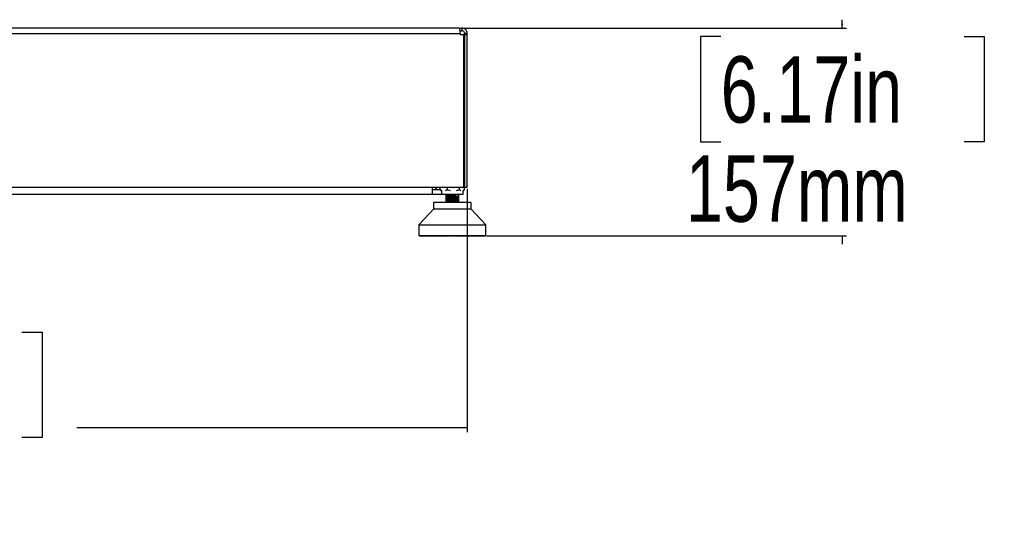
# Model space of a CAD drawing. Header units: millimetres. Extents: x 20 to 22981, y 40 to 19992.
# Tile 117 of 158: x 17919 to 19402, y 1296 to 2078. Entities that reach past the tile are written whole.
import ezdxf

# ---------------------------------------------------------------- set-up
doc = ezdxf.new("R2010")
doc.units = ezdxf.units.MM
doc.header["$LTSCALE"] = 2
doc.layers.add('COMPONENT_GEOMETRY', color=7, linetype='Continuous')
doc.styles.add('SLDTEXTSTYLE0', font='TXT', dxfattribs={"width": 0.75})
doc.dimstyles.new('SLDDIMSTYLE2', dxfattribs={"dimtxt": 100, "dimasz": 6.604, "dimexe": 0, "dimexo": 0.0625, "dimgap": 25, "dimtad": 0, "dimtih": 1, "dimtoh": 1, "dimdec": 1, "dimrnd": 1e-09, "dimzin": 12, "dimdsep": 46, "dimtxsty": 'SLDTEXTSTYLE0', "dimsah": 1, "dimcen": 0.09, "dimadec": 0, "dimazin": 3, "dimtfac": 1, "dimtdec": 1, "dimtofl": 0, "dimtmove": 0, "dimatfit": 3, "dimfxl": 1, "dimfrac": 2, "dimtolj": 1, "dimtzin": 12, "dimarcsym": 0})
doc.dimstyles.new('SLDDIMSTYLE3', dxfattribs={"dimtxt": 100, "dimasz": 6.604, "dimexe": 0, "dimexo": 0.0625, "dimgap": 25, "dimtad": 0, "dimtih": 1, "dimtoh": 1, "dimdec": 0, "dimrnd": 1e-09, "dimzin": 12, "dimdsep": 46, "dimtxsty": 'SLDTEXTSTYLE0', "dimsah": 1, "dimcen": 0.09, "dimadec": 0, "dimazin": 3, "dimtfac": 1, "dimtdec": 0, "dimtmove": 0, "dimatfit": 0, "dimfxl": 1, "dimfrac": 2, "dimtolj": 1, "dimtzin": 12, "dimarcsym": 0})

# ---------------------------------------------------------------- blocks, each defined once
blk = doc.blocks.new('_D_7')
at = {"layer": 'COMPONENT_GEOMETRY', "color": 7}
for p, q in [((16777.2, 1823), (16777.2, 1456.4)), ((18593.2, 1823), (18593.2, 1456.4)), ((17448.2, 1606.8), (17417.7, 1606.8)), ((17417.7, 1606.8), (17417.7, 1448)), ((17922.2, 1606.8), (17952.7, 1606.8)), ((17952.7, 1606.8), (17952.7, 1448)), ((16777.2, 1462.8), (17365.2, 1462.8)), ((18593.2, 1462.8), (18005.2, 1462.8)), ((17417.7, 1448), (17448.2, 1448)), ((17952.7, 1448), (17922.2, 1448))]:
    blk.add_line(p, q, dxfattribs=at)
for points in [[(16777.2, 1462.8), (16783.8, 1461.7), (16783.8, 1463.8)], [(18593.2, 1462.8), (18586.6, 1463.8), (18586.6, 1461.7)]]:
    blk.add_solid(points, dxfattribs=at)
at = {"layer": 'COMPONENT_GEOMETRY', "color": 7, "char_height": 100, "attachment_point": 1, "style": 'SLDTEXTSTYLE0'}
for s, insert in [('2\'11.75"', (17448.2, 1576.9)), ('908mm', (17449.4, 1427.3))]:
    blk.add_mtext(s, dxfattribs=dict(at, insert=insert))
blk = doc.blocks.new('_D_8')
at = {"layer": 'COMPONENT_GEOMETRY', "color": 7}
for p, q in [((19158.3, 2065.5), (19158.3, 2078.2)), ((18587.7, 2065.5), (19164.7, 2065.5)), ((18975.1, 2052.9), (18944.6, 2052.9)), ((18944.6, 2052.9), (18944.6, 1894.1)), ((19341.6, 2052.9), (19372.1, 2052.9)), ((19372.1, 2052.9), (19372.1, 1894.1)), ((18944.6, 1894.1), (18975.1, 1894.1)), ((19372.1, 1894.1), (19341.6, 1894.1)), ((18622, 1752.2), (19164.7, 1752.2)), ((19158.3, 1752.2), (19158.3, 1739.5))]:
    blk.add_line(p, q, dxfattribs=at)
for points in [[(19158.3, 2065.5), (19159.4, 2072.1), (19157.3, 2072.1)], [(19158.3, 1752.2), (19157.3, 1745.6), (19159.4, 1745.6)]]:
    blk.add_solid(points, dxfattribs=at)
at = {"layer": 'COMPONENT_GEOMETRY', "color": 7, "char_height": 100, "attachment_point": 1, "style": 'SLDTEXTSTYLE0'}
for s, insert in [('6.17in', (18975.1, 2023)), ('157mm', (18922.5, 1873.4))]:
    blk.add_mtext(s, dxfattribs=dict(at, insert=insert))

msp = doc.modelspace()

# ---------------------------------------------------------------- linework, layer by layer
at = {"color": 7, "linetype": 'Continuous', "lineweight": 25}
for p, q in [((18581.2, 2065.49), (16789.2, 2065.49)), ((18581.2, 2065.49), (18585.2, 2065.49)), ((18585.2, 2065.49), (18585.2, 2061.49)), ((16788.03, 2057.49), (18582.37, 2057.49)), ((18582.05, 2061.49), (18585.2, 2061.49)), ((18582.37, 2057.49), (18582.37, 2055.09)), ((18587.57, 2055.09), (18582.37, 2055.09)), ((18587.57, 2055.09), (18587.57, 1825.49)), ((18593.2, 2057.49), (18589.2, 2057.49)), ((18589.2, 2055.09), (18589.2, 2057.49)), ((18593.2, 2055.09), (18589.2, 2055.09)), ((18589.2, 2055.09), (18589.2, 1825.49)), ((18593.2, 2055.09), (18593.2, 2057.49)), ((18593.2, 1825.49), (18593.2, 2055.09)), ((16782.83, 1825.49), (18587.57, 1825.49)), ((18540.7, 1814.49), (18540.7, 1825.49)), ((18552.5, 1821.35), (18552.5, 1825.49)), ((18563.17, 1825.49), (18563.17, 1821.35)), ((18581.42, 1821.35), (18581.42, 1825.49)), ((18588.18, 1832.46), (18587.57, 1832.93)), ((18588.98, 1831.76), (18587.57, 1832.8)), ((18588.98, 1821.35), (18588.98, 1831.76)), ((18589.2, 1825.49), (18593.2, 1825.49)), ((18540.7, 1814.49), (16829.7, 1814.49)), ((18552.2, 1821.49), (18540.7, 1821.49)), ((18552.2, 1814.49), (18540.7, 1814.49)), ((18552.5, 1821.5), (18552.2, 1821.49)), ((18554.24, 1814.65), (18552.2, 1814.49)), ((18552.5, 1821.35), (18553.31, 1820.75)), ((18555.21, 1819.93), (18552.5, 1821.35)), ((18553.26, 1820.68), (18554.24, 1819.92)), ((18554.24, 1819.92), (18554.24, 1814.49)), ((18587.24, 1814.49), (18554.24, 1814.49)), ((18563.17, 1821.35), (18560.46, 1819.93)), ((18560.62, 1813.38), (18560.74, 1813.35)), ((18560.62, 1810.77), (18560.74, 1810.75)), ((18560.74, 1814.49), (18560.74, 1813.48)), ((18560.74, 1813.47), (18560.74, 1813.42)), ((18560.74, 1813.42), (18560.74, 1810.88)), ((18560.74, 1810.76), (18560.74, 1810.72)), ((18560.74, 1810.72), (18560.74, 1808.26)), ((18567.83, 1819.93), (18563.17, 1821.35)), ((18581.42, 1821.35), (18576.77, 1819.93)), ((18580.73, 1812.15), (18580.82, 1812.14)), ((18580.74, 1812.17), (18580.74, 1814.49)), ((18580.74, 1809.57), (18580.74, 1812.02)), ((18580.77, 1814.03), (18580.8, 1814)), ((18580.78, 1811.41), (18580.8, 1811.39)), ((18583.34, 1819.93), (18581.42, 1821.35)), ((18588.98, 1821.35), (18587.06, 1819.93)), ((18587.24, 1819.92), (18588.22, 1820.68)), ((18587.24, 1814.49), (18587.24, 1819.92)), ((18542.39, 1802.74), (18542.39, 1792.52)), ((18599.09, 1802.74), (18542.39, 1802.74)), ((18560.62, 1805.56), (18560.74, 1805.54)), ((18560.74, 1808.26), (18560.74, 1808.22)), ((18560.74, 1808.11), (18560.74, 1805.67)), ((18560.74, 1805.66), (18560.74, 1805.61)), ((18560.74, 1805.56), (18560.74, 1803.07)), ((18560.74, 1802.9), (18560.74, 1802.74)), ((18580.74, 1809.41), (18580.74, 1809.46)), ((18580.74, 1806.96), (18580.74, 1809.41)), ((18580.74, 1806.81), (18580.74, 1806.86)), ((18580.74, 1804.36), (18580.74, 1806.81)), ((18580.74, 1804.21), (18580.74, 1804.26)), ((18580.74, 1802.74), (18580.74, 1804.21)), ((18580.77, 1806.22), (18580.79, 1806.19)), ((18580.78, 1808.81), (18580.8, 1808.79)), ((18580.78, 1803.6), (18580.79, 1803.58)), ((18580.82, 1809.53), (18580.8, 1809.52)), ((18599.09, 1792.52), (18599.09, 1802.74)), ((18542.39, 1792.52), (18520.32, 1768.9)), ((18596.56, 1792.52), (18542.39, 1792.52)), ((18599.09, 1792.52), (18596.56, 1792.52)), ((18621.16, 1768.9), (18599.09, 1792.52)), ((18520.32, 1768.9), (18520.32, 1752.83)), ((18520.32, 1768.9), (18616.66, 1768.9)), ((18616.66, 1768.9), (18621.16, 1768.9)), ((18621.16, 1752.83), (18621.16, 1768.9)), ((18520.32, 1752.83), (18621.16, 1752.83)), ((18520.99, 1752.51), (18520.99, 1752.83)), ((18521.31, 1752.2), (18520.99, 1752.51)), ((18520.99, 1752.51), (18521.08, 1752.51)), ((18521.08, 1752.83), (18521.08, 1752.51)), ((18521.08, 1752.51), (18521.38, 1752.2)), ((18521.25, 1752.51), (18521.25, 1752.83)), ((18521.6, 1752.2), (18521.25, 1752.51)), ((18521.25, 1752.51), (18521.58, 1752.51)), ((18521.31, 1752.2), (18521.38, 1752.2)), ((18521.38, 1752.2), (18521.6, 1752.2)), ((18521.58, 1752.83), (18521.58, 1752.51)), ((18521.58, 1752.51), (18521.85, 1752.2)), ((18521.6, 1752.2), (18521.85, 1752.2)), ((18521.85, 1752.2), (18522.31, 1752.2)), ((18521.93, 1752.51), (18521.93, 1752.83)), ((18522.31, 1752.2), (18521.93, 1752.51)), ((18521.93, 1752.51), (18522.49, 1752.51)), ((18522.31, 1752.2), (18522.73, 1752.2)), ((18522.49, 1752.83), (18522.49, 1752.51)), ((18522.49, 1752.51), (18522.73, 1752.2)), ((18522.73, 1752.2), (18523.43, 1752.2)), ((18523.03, 1752.51), (18523.03, 1752.83)), ((18523.43, 1752.2), (18523.03, 1752.51)), ((18523.03, 1752.51), (18523.82, 1752.51)), ((18523.43, 1752.2), (18524.02, 1752.2)), ((18523.82, 1752.83), (18523.82, 1752.51)), ((18523.82, 1752.51), (18524.02, 1752.2)), ((18524.02, 1752.2), (18524.96, 1752.2)), ((18524.54, 1752.51), (18524.54, 1752.83)), ((18524.54, 1752.51), (18525.55, 1752.51)), ((18524.96, 1752.2), (18524.54, 1752.51)), ((18524.96, 1752.2), (18525.71, 1752.2)), ((18525.55, 1752.83), (18525.55, 1752.51)), ((18525.55, 1752.51), (18525.71, 1752.2)), ((18525.71, 1752.2), (18526.88, 1752.2)), ((18526.45, 1752.51), (18526.45, 1752.83)), ((18526.45, 1752.51), (18527.66, 1752.51)), ((18526.88, 1752.2), (18526.45, 1752.51)), ((18526.88, 1752.2), (18527.79, 1752.2)), ((18527.66, 1752.83), (18527.66, 1752.51)), ((18527.66, 1752.51), (18527.79, 1752.2)), ((18527.79, 1752.2), (18529.17, 1752.2)), ((18528.73, 1752.51), (18528.73, 1752.83)), ((18528.73, 1752.51), (18530.14, 1752.51)), ((18529.17, 1752.2), (18528.73, 1752.51)), ((18529.17, 1752.2), (18530.23, 1752.2)), ((18530.14, 1752.83), (18530.14, 1752.51)), ((18530.14, 1752.51), (18530.23, 1752.2)), ((18530.23, 1752.2), (18531.81, 1752.2)), ((18531.36, 1752.51), (18531.36, 1752.83)), ((18531.81, 1752.2), (18531.36, 1752.51)), ((18531.36, 1752.51), (18532.97, 1752.51)), ((18531.81, 1752.2), (18533.01, 1752.2)), ((18532.97, 1752.83), (18532.97, 1752.51)), ((18532.97, 1752.51), (18533.01, 1752.2)), ((18533.01, 1752.2), (18534.79, 1752.2)), ((18534.34, 1752.51), (18534.34, 1752.83)), ((18534.34, 1752.51), (18536.12, 1752.51)), ((18534.79, 1752.2), (18534.34, 1752.51)), ((18534.79, 1752.2), (18536.12, 1752.2)), ((18536.12, 1752.83), (18536.12, 1752.51)), ((18536.12, 1752.51), (18536.12, 1752.2)), ((18536.12, 1752.2), (18538.07, 1752.2)), ((18537.62, 1752.51), (18537.62, 1752.83)), ((18537.62, 1752.51), (18539.56, 1752.51)), ((18538.07, 1752.2), (18537.62, 1752.51)), ((18538.07, 1752.2), (18539.53, 1752.2)), ((18539.56, 1752.51), (18539.53, 1752.2)), ((18539.53, 1752.2), (18541.63, 1752.2)), ((18539.56, 1752.83), (18539.56, 1752.51)), ((18541.19, 1752.51), (18541.19, 1752.83)), ((18541.63, 1752.2), (18541.19, 1752.51)), ((18541.19, 1752.51), (18543.27, 1752.51)), ((18541.63, 1752.2), (18543.2, 1752.2)), ((18543.27, 1752.51), (18543.2, 1752.2)), ((18543.2, 1752.2), (18545.45, 1752.2)), ((18543.27, 1752.83), (18543.27, 1752.51)), ((18545.01, 1752.51), (18545.01, 1752.83)), ((18545.01, 1752.51), (18547.22, 1752.51)), ((18545.45, 1752.2), (18545.01, 1752.51)), ((18545.45, 1752.2), (18547.1, 1752.2)), ((18547.22, 1752.51), (18547.1, 1752.2)), ((18547.1, 1752.2), (18549.47, 1752.2)), ((18547.22, 1752.83), (18547.22, 1752.51)), ((18549.05, 1752.51), (18549.05, 1752.83)), ((18549.47, 1752.2), (18549.05, 1752.51)), ((18549.05, 1752.51), (18551.37, 1752.51)), ((18549.47, 1752.2), (18551.21, 1752.2)), ((18551.37, 1752.51), (18551.21, 1752.2)), ((18551.21, 1752.2), (18553.57, 1752.2)), ((18551.37, 1752.83), (18551.37, 1752.51)), ((18553.28, 1752.51), (18553.28, 1752.83)), ((18553.68, 1752.2), (18553.28, 1752.51)), ((18553.28, 1752.51), (18555.68, 1752.51)), ((18553.68, 1752.2), (18555.48, 1752.2)), ((18555.68, 1752.51), (18555.48, 1752.2)), ((18555.48, 1752.2), (18557.35, 1752.2)), ((18555.68, 1752.83), (18555.68, 1752.51)), ((18557.35, 1752.2), (18557.75, 1752.51)), ((18557.35, 1752.2), (18558.03, 1752.2)), ((18557.65, 1752.51), (18557.65, 1752.83)), ((18557.65, 1752.51), (18560.12, 1752.51)), ((18558.03, 1752.2), (18557.65, 1752.51)), ((18558.03, 1752.2), (18559.88, 1752.2)), ((18560.12, 1752.51), (18559.88, 1752.2)), ((18559.88, 1752.2), (18561.25, 1752.2)), ((18560.12, 1752.83), (18560.12, 1752.51)), ((18560.12, 1752.51), (18561.63, 1752.51)), ((18561.25, 1752.2), (18561.63, 1752.51)), ((18561.25, 1752.2), (18562.07, 1752.2)), ((18561.63, 1752.51), (18561.63, 1752.83)), ((18562.07, 1752.2), (18562.29, 1752.25)), ((18562.14, 1752.51), (18562.14, 1752.83)), ((18562.5, 1752.2), (18562.14, 1752.51)), ((18562.14, 1752.51), (18564.65, 1752.51)), ((18562.5, 1752.2), (18564.38, 1752.2)), ((18564.65, 1752.51), (18564.38, 1752.2)), ((18564.38, 1752.2), (18565.22, 1752.2)), ((18564.65, 1752.83), (18564.65, 1752.51)), ((18564.65, 1752.51), (18565.59, 1752.51)), ((18565.22, 1752.2), (18565.59, 1752.51)), ((18565.22, 1752.2), (18566.07, 1752.2)), ((18565.59, 1752.51), (18565.59, 1752.83)), ((18566.07, 1752.2), (18566.42, 1752.51)), ((18566.42, 1752.51), (18566.42, 1752.83)), ((18566.69, 1752.51), (18566.69, 1752.83)), ((18567.03, 1752.2), (18566.69, 1752.51)), ((18566.69, 1752.51), (18569.23, 1752.51)), ((18567.03, 1752.2), (18568.93, 1752.2)), ((18569.23, 1752.51), (18568.93, 1752.2)), ((18568.93, 1752.2), (18569.25, 1752.2)), ((18569.23, 1752.83), (18569.23, 1752.51)), ((18569.23, 1752.51), (18569.58, 1752.51)), ((18569.25, 1752.2), (18569.58, 1752.51)), ((18569.25, 1752.2), (18570.1, 1752.2)), ((18569.58, 1752.51), (18569.58, 1752.83)), ((18570.1, 1752.2), (18570.42, 1752.51)), ((18570.42, 1752.51), (18570.42, 1752.83)), ((18571.05, 1752.51), (18571.05, 1752.83)), ((18571.38, 1752.2), (18571.05, 1752.51)), ((18571.05, 1752.51), (18571.29, 1752.51)), ((18571.29, 1752.51), (18571.29, 1752.83)), ((18571.59, 1752.2), (18571.29, 1752.51)), ((18571.29, 1752.51), (18573.83, 1752.51)), ((18571.38, 1752.2), (18571.59, 1752.2)), ((18571.59, 1752.2), (18573.5, 1752.2)), ((18573.83, 1752.51), (18573.5, 1752.2)), ((18573.5, 1752.2), (18574.13, 1752.2)), ((18573.83, 1752.83), (18573.83, 1752.51)), ((18574.13, 1752.2), (18574.43, 1752.51)), ((18574.13, 1752.2), (18574.45, 1752.2)), ((18574.43, 1752.51), (18574.43, 1752.83)), ((18574.43, 1752.51), (18574.79, 1752.51)), ((18574.45, 1752.2), (18574.79, 1752.51)), ((18574.79, 1752.51), (18574.79, 1752.83)), ((18575.06, 1752.51), (18575.06, 1752.83)), ((18575.41, 1752.2), (18575.06, 1752.51)), ((18575.06, 1752.51), (18575.88, 1752.51)), ((18575.41, 1752.2), (18576.15, 1752.2)), ((18575.88, 1752.51), (18575.88, 1752.83)), ((18576.15, 1752.2), (18575.88, 1752.51)), ((18575.88, 1752.51), (18578.39, 1752.51)), ((18576.15, 1752.2), (18578.04, 1752.2)), ((18578.39, 1752.51), (18578.04, 1752.2)), ((18578.04, 1752.2), (18578.14, 1752.2)), ((18578.14, 1752.2), (18578.41, 1752.51)), ((18578.14, 1752.2), (18578.98, 1752.2)), ((18578.39, 1752.83), (18578.39, 1752.51)), ((18578.41, 1752.51), (18578.41, 1752.83)), ((18578.98, 1752.2), (18579.16, 1752.23)), ((18579.03, 1752.51), (18579.03, 1752.83)), ((18579.41, 1752.2), (18579.03, 1752.51)), ((18579.03, 1752.51), (18580.42, 1752.51)), ((18579.41, 1752.2), (18580.66, 1752.2)), ((18580.42, 1752.51), (18580.42, 1752.83)), ((18580.42, 1752.51), (18582.9, 1752.51)), ((18580.66, 1752.2), (18580.42, 1752.51)), ((18580.66, 1752.2), (18582.52, 1752.2)), ((18582.9, 1752.51), (18582.52, 1752.2)), ((18582.52, 1752.2), (18583.32, 1752.2)), ((18582.9, 1752.83), (18582.9, 1752.51)), ((18582.92, 1752.51), (18582.92, 1752.83)), ((18583.32, 1752.2), (18582.92, 1752.51)), ((18582.92, 1752.51), (18584.88, 1752.51)), ((18583.32, 1752.2), (18585.09, 1752.2)), ((18584.88, 1752.51), (18584.88, 1752.83)), ((18585.09, 1752.2), (18584.88, 1752.51)), ((18584.88, 1752.51), (18587.3, 1752.51)), ((18585.09, 1752.2), (18586.9, 1752.2)), ((18587.3, 1752.51), (18586.9, 1752.2)), ((18586.9, 1752.2), (18587.13, 1752.2)), ((18587.13, 1752.2), (18589.39, 1752.2)), ((18587.3, 1752.83), (18587.3, 1752.51)), ((18589.22, 1752.51), (18589.22, 1752.83)), ((18589.22, 1752.51), (18591.56, 1752.51)), ((18589.39, 1752.2), (18589.22, 1752.51)), ((18589.39, 1752.2), (18591.14, 1752.2)), ((18591.56, 1752.51), (18591.14, 1752.2)), ((18591.14, 1752.2), (18593.53, 1752.2)), ((18591.56, 1752.83), (18591.56, 1752.51)), ((18593.41, 1752.51), (18593.41, 1752.83)), ((18593.53, 1752.2), (18593.41, 1752.51)), ((18593.41, 1752.51), (18595.64, 1752.51)), ((18593.53, 1752.2), (18595.21, 1752.2)), ((18595.64, 1752.51), (18595.21, 1752.2)), ((18595.21, 1752.2), (18597.48, 1752.2)), ((18595.64, 1752.83), (18595.64, 1752.51)), ((18597.4, 1752.51), (18597.4, 1752.83)), ((18597.4, 1752.51), (18599.51, 1752.51)), ((18597.48, 1752.2), (18597.4, 1752.51)), ((18597.48, 1752.2), (18599.07, 1752.2)), ((18599.51, 1752.51), (18599.07, 1752.2)), ((18599.07, 1752.2), (18601.21, 1752.2)), ((18599.51, 1752.83), (18599.51, 1752.51)), ((18601.16, 1752.51), (18601.16, 1752.83)), ((18601.21, 1752.2), (18601.16, 1752.51)), ((18601.16, 1752.51), (18603.13, 1752.51)), ((18601.21, 1752.2), (18602.68, 1752.2)), ((18603.13, 1752.51), (18602.68, 1752.2)), ((18602.68, 1752.2), (18604.67, 1752.2)), ((18603.13, 1752.83), (18603.13, 1752.51)), ((18604.66, 1752.51), (18604.66, 1752.83)), ((18604.67, 1752.2), (18604.66, 1752.51)), ((18604.66, 1752.51), (18606.48, 1752.51)), ((18604.67, 1752.2), (18606.03, 1752.2)), ((18606.48, 1752.51), (18606.03, 1752.2)), ((18606.03, 1752.2), (18607.84, 1752.2)), ((18606.48, 1752.83), (18606.48, 1752.51)), ((18607.84, 1752.2), (18607.88, 1752.51)), ((18607.84, 1752.2), (18609.07, 1752.2)), ((18607.88, 1752.51), (18607.88, 1752.83)), ((18607.88, 1752.51), (18609.52, 1752.51)), ((18609.52, 1752.51), (18609.07, 1752.2)), ((18609.07, 1752.2), (18610.7, 1752.2)), ((18609.52, 1752.83), (18609.52, 1752.51)), ((18610.7, 1752.2), (18610.77, 1752.51)), ((18610.7, 1752.2), (18611.79, 1752.2)), ((18610.77, 1752.51), (18610.77, 1752.83)), ((18610.77, 1752.51), (18612.23, 1752.51)), ((18612.23, 1752.51), (18611.79, 1752.2)), ((18611.79, 1752.2), (18613.21, 1752.2)), ((18612.23, 1752.83), (18612.23, 1752.51)), ((18613.21, 1752.2), (18613.33, 1752.51)), ((18613.21, 1752.2), (18614.15, 1752.2)), ((18613.33, 1752.51), (18613.33, 1752.83)), ((18613.33, 1752.51), (18614.59, 1752.51)), ((18614.59, 1752.51), (18614.15, 1752.2)), ((18614.15, 1752.2), (18615.36, 1752.2)), ((18614.59, 1752.83), (18614.59, 1752.51)), ((18615.36, 1752.2), (18615.52, 1752.51)), ((18615.36, 1752.2), (18616.15, 1752.2)), ((18615.52, 1752.51), (18615.52, 1752.83)), ((18615.52, 1752.51), (18616.57, 1752.51)), ((18616.57, 1752.51), (18616.15, 1752.2)), ((18616.15, 1752.2), (18617.14, 1752.2)), ((18616.57, 1752.83), (18616.57, 1752.51)), ((18617.14, 1752.2), (18617.33, 1752.51)), ((18617.14, 1752.2), (18617.76, 1752.2)), ((18617.33, 1752.51), (18617.33, 1752.83)), ((18617.33, 1752.51), (18618.16, 1752.51)), ((18618.16, 1752.51), (18617.76, 1752.2)), ((18617.76, 1752.2), (18618.51, 1752.2)), ((18618.16, 1752.83), (18618.16, 1752.51)), ((18618.51, 1752.2), (18618.74, 1752.51)), ((18618.51, 1752.2), (18618.97, 1752.2)), ((18618.74, 1752.51), (18618.74, 1752.83)), ((18618.74, 1752.51), (18619.35, 1752.51)), ((18619.35, 1752.51), (18618.97, 1752.2)), ((18618.97, 1752.2), (18619.48, 1752.2)), ((18619.35, 1752.83), (18619.35, 1752.51)), ((18619.48, 1752.2), (18619.75, 1752.51)), ((18619.48, 1752.2), (18619.76, 1752.2)), ((18619.75, 1752.51), (18619.75, 1752.83)), ((18619.75, 1752.51), (18620.12, 1752.51)), ((18620.12, 1752.51), (18619.76, 1752.2)), ((18619.76, 1752.2), (18620.03, 1752.2)), ((18620.03, 1752.2), (18620.33, 1752.51)), ((18620.03, 1752.2), (18620.14, 1752.2)), ((18620.12, 1752.83), (18620.12, 1752.51)), ((18620.47, 1752.51), (18620.14, 1752.2)), ((18620.16, 1752.2), (18620.49, 1752.51)), ((18620.33, 1752.51), (18620.33, 1752.83)), ((18620.33, 1752.51), (18620.47, 1752.51)), ((18620.47, 1752.83), (18620.47, 1752.51)), ((18620.49, 1752.51), (18620.49, 1752.83))]:
    msp.add_line(p, q, dxfattribs=at)
at = {"color": 8, "linetype": 'Continuous', "lineweight": 25}
for p, q in [((18521.08, 1752.51), (18521.25, 1752.51)), ((18521.58, 1752.51), (18521.93, 1752.51)), ((18522.49, 1752.51), (18523.03, 1752.51)), ((18523.82, 1752.51), (18524.54, 1752.51)), ((18525.55, 1752.51), (18526.45, 1752.51)), ((18527.66, 1752.51), (18528.73, 1752.51)), ((18530.14, 1752.51), (18531.36, 1752.51)), ((18532.97, 1752.51), (18534.34, 1752.51)), ((18536.12, 1752.51), (18537.62, 1752.51)), ((18539.56, 1752.51), (18541.19, 1752.51)), ((18543.27, 1752.51), (18545.01, 1752.51)), ((18547.22, 1752.51), (18549.05, 1752.51)), ((18551.37, 1752.51), (18553.28, 1752.51)), ((18555.68, 1752.51), (18557.65, 1752.51)), ((18561.63, 1752.51), (18562.14, 1752.51)), ((18565.59, 1752.51), (18566.42, 1752.51)), ((18569.58, 1752.51), (18570.42, 1752.51)), ((18573.83, 1752.51), (18574.43, 1752.51)), ((18578.39, 1752.51), (18578.41, 1752.51)), ((18578.41, 1752.51), (18579.03, 1752.51)), ((18582.9, 1752.51), (18582.92, 1752.51)), ((18587.3, 1752.51), (18589.22, 1752.51)), ((18591.56, 1752.51), (18593.41, 1752.51)), ((18595.64, 1752.51), (18597.4, 1752.51)), ((18599.51, 1752.51), (18601.16, 1752.51)), ((18603.13, 1752.51), (18604.66, 1752.51)), ((18606.48, 1752.51), (18607.88, 1752.51)), ((18609.52, 1752.51), (18610.77, 1752.51)), ((18612.23, 1752.51), (18613.33, 1752.51)), ((18614.59, 1752.51), (18615.52, 1752.51)), ((18616.57, 1752.51), (18617.33, 1752.51)), ((18618.16, 1752.51), (18618.74, 1752.51)), ((18619.35, 1752.51), (18619.75, 1752.51)), ((18620.12, 1752.51), (18620.33, 1752.51)), ((18620.47, 1752.51), (18620.49, 1752.51))]:
    msp.add_line(p, q, dxfattribs=at)
at = {"color": 7, "linetype": 'Continuous', "lineweight": 25}
msp.add_arc((18540.2, 1831.49), 10, 272.86598, 323.1301, dxfattribs=at)
for points, knots in [([(18581.2, 2065.49), (18581.24, 2065.38), (18581.31, 2065.21), (18581.57, 2064.21), (18581.78, 2063.19), (18582, 2061.92), (18582.26, 2060.07), (18582.33, 2058.51), (18582.37, 2057.49)], [0, 0, 0, 0, 0.2411651, 0.3695163, 0.5, 0.6304837, 0.7588349, 1, 1, 1, 1]), ([(18593.2, 2057.49), (18593.09, 2058.51), (18592.92, 2060.07), (18591.92, 2061.92), (18590.9, 2063.19), (18589.63, 2064.21), (18587.78, 2065.21), (18586.22, 2065.38), (18585.2, 2065.49)], [0, 0, 0, 0, 0.2411651, 0.3695163, 0.5, 0.6304837, 0.7588349, 1, 1, 1, 1]), ([(18589.2, 2057.49), (18589.18, 2057.74), (18589.16, 2058.25), (18588.85, 2059.26), (18588.11, 2060.4), (18586.97, 2061.14), (18585.96, 2061.45), (18585.45, 2061.48), (18585.2, 2061.49)], [0, 0, 0, 0, 0.1166597, 0.2403658, 0.5, 0.7596342, 0.8833403, 1, 1, 1, 1]), ([(18560.69, 1812.77), (18560.66, 1812.77), (18560.55, 1812.75), (18560.66, 1812.73), (18560.74, 1812.71)], [0, 0, 0, 0, 0.2849487, 1, 1, 1, 1]), ([(18560.7, 1810.17), (18560.66, 1810.17), (18560.54, 1810.14), (18560.66, 1810.12), (18560.74, 1810.11)], [0, 0, 0, 0, 0.3070089, 1, 1, 1, 1]), ([(18580.74, 1812.07), (18580.74, 1812.05), (18580.73, 1811.99), (18579.76, 1811.89), (18577.98, 1811.76), (18575.48, 1811.64), (18572.59, 1811.52), (18569.52, 1811.39), (18566.56, 1811.27), (18563.97, 1811.14), (18562.02, 1811.02), (18560.86, 1810.91), (18560.77, 1810.85), (18560.74, 1810.82)], [0, 0, 0, 0, 0.04246181, 0.14207692, 0.24156264, 0.34114345, 0.44068426, 0.54020792, 0.63980173, 0.73927687, 0.8388952, 0.93836328, 1, 1, 1, 1]), ([(18579.64, 1814.49), (18579.1, 1814.45), (18578.01, 1814.37), (18575.49, 1814.25), (18572.61, 1814.12), (18569.54, 1814), (18566.59, 1813.87), (18563.98, 1813.75), (18562.04, 1813.63), (18560.87, 1813.52), (18560.78, 1813.45), (18560.75, 1813.43)], [0, 0, 0, 0, 0.1142877, 0.2307519, 0.3473674, 0.4638073, 0.5804196, 0.6968912, 0.8134581, 0.9299967, 1, 1, 1, 1]), ([(18560.79, 1813.32), (18560.81, 1813.34), (18560.85, 1813.42), (18561.72, 1813.51), (18563.15, 1813.62), (18564.77, 1813.71), (18566.81, 1813.8), (18568.02, 1813.86), (18568.39, 1813.87), (18569.79, 1813.93), (18572.56, 1814.04), (18574.92, 1814.15), (18576.11, 1814.2)], [0, 0, 0, 0, 0.08902919, 0.26496799, 0.29621016, 0.44880509, 0.57813916, 0.61494325, 0.62633499, 0.63305046, 0.81660775, 1, 1, 1, 1]), ([(18560.91, 1810.72), (18560.87, 1810.74), (18560.75, 1810.82), (18562.12, 1810.95), (18564.83, 1811.11), (18567.52, 1811.23), (18570.08, 1811.34), (18572.77, 1811.44), (18574.92, 1811.55), (18576.11, 1811.6)], [0, 0, 0, 0, 0.0785213, 0.2649929, 0.4487557, 0.6323735, 0.6650129, 0.8164395, 1, 1, 1, 1]), ([(18576.11, 1814.36), (18574.96, 1814.3), (18573.19, 1814.22), (18570.55, 1814.12), (18568.66, 1814.04), (18566.74, 1813.95), (18564.43, 1813.85), (18562.92, 1813.75), (18561.58, 1813.65), (18560.88, 1813.58), (18560.85, 1813.52), (18560.85, 1813.5)], [0, 0, 0, 0, 0.1844216, 0.2858722, 0.3813211, 0.4615089, 0.5784396, 0.7624115, 0.7737842, 0.9525701, 1, 1, 1, 1]), ([(18576.11, 1811.75), (18574.93, 1811.7), (18573.73, 1811.64), (18572.27, 1811.58), (18570.98, 1811.53), (18568.34, 1811.42), (18565.46, 1811.3), (18563.46, 1811.18), (18561.88, 1811.08), (18560.79, 1810.98), (18560.89, 1810.91), (18560.91, 1810.9)], [0, 0, 0, 0, 0.1895004, 0.1925515, 0.216966, 0.3794987, 0.5691701, 0.6645417, 0.7599042, 0.9495721, 1, 1, 1, 1]), ([(18580.55, 1812.17), (18580.58, 1812.14), (18580.65, 1812.05), (18579.14, 1811.92), (18577.12, 1811.81), (18576.11, 1811.75)], [0, 0, 0, 0, 0.2180787, 0.6086967, 1, 1, 1, 1]), ([(18576.11, 1811.6), (18577.14, 1811.65), (18578.43, 1811.72), (18579.38, 1811.8), (18579.65, 1811.82), (18579.77, 1811.83), (18579.83, 1811.84), (18579.85, 1811.84), (18579.85, 1811.84), (18579.86, 1811.84), (18579.92, 1811.85), (18580.1, 1811.87), (18580.41, 1811.91), (18580.6, 1811.94), (18580.67, 1811.97), (18580.68, 1811.97), (18580.68, 1811.97), (18580.68, 1811.97), (18580.68, 1811.97), (18580.68, 1811.97), (18580.68, 1811.97), (18580.69, 1811.97), (18580.7, 1811.98), (18580.73, 1811.99), (18580.71, 1812.01), (18580.69, 1812.02)], [0, 0, 0, 0, 0.3899336, 0.4880121, 0.5370691, 0.5616001, 0.5738661, 0.5753994, 0.5754473, 0.5765265, 0.5815118, 0.6174255, 0.7141814, 0.8667194, 0.8897346, 0.892673, 0.8941473, 0.8948857, 0.8952553, 0.8953015, 0.8953246, 0.8953361, 0.9019491, 0.9229532, 1, 1, 1, 1]), ([(18580.74, 1809.46), (18580.73, 1809.44), (18580.72, 1809.38), (18579.76, 1809.28), (18577.95, 1809.16), (18575.46, 1809.04), (18572.56, 1808.91), (18569.5, 1808.79), (18566.54, 1808.66), (18563.97, 1808.54), (18561.96, 1808.42), (18560.83, 1808.29), (18560.43, 1808.2), (18560.71, 1808.15), (18560.77, 1808.14)], [0, 0, 0, 0, 0.0400214, 0.1337208, 0.227319, 0.3210461, 0.4146312, 0.5083505, 0.6019668, 0.6956457, 0.789317, 0.8829406, 0.9766559, 1, 1, 1, 1]), ([(18560.68, 1807.56), (18560.65, 1807.56), (18560.55, 1807.54), (18560.65, 1807.52), (18560.72, 1807.51)], [0, 0, 0, 0, 0.3011231, 1, 1, 1, 1]), ([(18560.69, 1804.96), (18560.66, 1804.96), (18560.55, 1804.94), (18560.66, 1804.92), (18560.73, 1804.91)], [0, 0, 0, 0, 0.324153, 1, 1, 1, 1]), ([(18580.69, 1804.35), (18580.74, 1804.34), (18581.05, 1804.29), (18580.77, 1804.2), (18579.78, 1804.08), (18577.91, 1803.95), (18575.42, 1803.83), (18572.51, 1803.7), (18569.44, 1803.58), (18566.54, 1803.46), (18564.04, 1803.34), (18562.16, 1803.22), (18561.01, 1803.11), (18560.52, 1803.02), (18560.66, 1802.97), (18560.71, 1802.95)], [0, 0, 0, 0, 0.0155588, 0.1047251, 0.1937851, 0.2829733, 0.372027, 0.4612029, 0.5502915, 0.6394254, 0.7251161, 0.8081022, 0.8885626, 0.9662724, 1, 1, 1, 1]), ([(18580.72, 1806.94), (18580.76, 1806.94), (18581.06, 1806.89), (18580.76, 1806.8), (18579.8, 1806.68), (18577.92, 1806.56), (18575.45, 1806.43), (18572.53, 1806.31), (18569.47, 1806.18), (18566.52, 1806.06), (18563.93, 1805.94), (18561.99, 1805.81), (18560.87, 1805.71), (18560.78, 1805.64), (18560.74, 1805.62)], [0, 0, 0, 0, 0.01193, 0.1053392, 0.1986358, 0.2920086, 0.3853588, 0.4786769, 0.5720741, 0.6653509, 0.7587661, 0.852043, 0.9454401, 1, 1, 1, 1]), ([(18560.75, 1808.11), (18560.75, 1808.12), (18560.76, 1808.15), (18560.84, 1808.17), (18560.99, 1808.21), (18561.24, 1808.25), (18561.71, 1808.3), (18562.76, 1808.38), (18564.85, 1808.51), (18568.51, 1808.67), (18571.42, 1808.8), (18573.15, 1808.86), (18574.41, 1808.92), (18575.37, 1808.96), (18576.11, 1809)], [0, 0, 0, 0, 0.0357617, 0.081863, 0.0922226, 0.1490928, 0.218002, 0.2660978, 0.4492579, 0.6324115, 0.8158289, 0.8476021, 0.8822066, 1, 1, 1, 1]), ([(18576.11, 1809.15), (18575.37, 1809.12), (18574.22, 1809.06), (18571.67, 1808.95), (18568.52, 1808.83), (18565.94, 1808.71), (18563.84, 1808.6), (18562.02, 1808.5), (18561.11, 1808.39), (18560.82, 1808.32), (18560.85, 1808.3), (18560.88, 1808.29)], [0, 0, 0, 0, 0.1214082, 0.1912455, 0.3814932, 0.5716759, 0.5916654, 0.7622156, 0.9525062, 0.9632914, 1, 1, 1, 1]), ([(18560.91, 1802.9), (18560.87, 1802.93), (18560.77, 1802.99), (18561.45, 1803.07), (18562.67, 1803.18), (18564.85, 1803.3), (18567.45, 1803.42), (18570, 1803.52), (18572.7, 1803.64), (18574.92, 1803.74), (18576.11, 1803.79)], [0, 0, 0, 0, 0.0814152, 0.2005651, 0.2658311, 0.4492957, 0.6326995, 0.6547157, 0.8164902, 1, 1, 1, 1]), ([(18560.93, 1805.51), (18560.89, 1805.53), (18560.75, 1805.61), (18562.14, 1805.74), (18564.09, 1805.86), (18566.28, 1805.97), (18568.74, 1806.07), (18571.86, 1806.21), (18573.98, 1806.29), (18575.18, 1806.35), (18575.75, 1806.37), (18576.11, 1806.39)], [0, 0, 0, 0, 0.0809841, 0.2644219, 0.4480084, 0.4801614, 0.6321587, 0.8156321, 0.9075699, 0.941069, 1, 1, 1, 1]), ([(18576.11, 1806.55), (18576.07, 1806.55), (18575.76, 1806.53), (18574.61, 1806.48), (18572.14, 1806.37), (18569.81, 1806.27), (18568.35, 1806.21), (18567.09, 1806.16), (18564.71, 1806.05), (18562.54, 1805.93), (18561.55, 1805.83), (18561.13, 1805.78), (18560.83, 1805.74), (18560.89, 1805.7), (18560.91, 1805.69)], [0, 0, 0, 0, 0.0058383, 0.0542788, 0.1906492, 0.3806965, 0.3842179, 0.4092228, 0.5712709, 0.7612039, 0.8563777, 0.8893466, 0.952061, 1, 1, 1, 1]), ([(18576.11, 1803.94), (18574.93, 1803.89), (18573.15, 1803.8), (18570.94, 1803.72), (18569.63, 1803.66), (18567.7, 1803.58), (18564.85, 1803.46), (18562.89, 1803.34), (18561.54, 1803.23), (18561.19, 1803.18), (18560.89, 1803.13)], [0, 0, 0, 0, 0.1996276, 0.2999033, 0.3354617, 0.4002868, 0.5999137, 0.7996665, 0.8245478, 1, 1, 1, 1]), ([(18580.55, 1809.57), (18580.6, 1809.54), (18580.66, 1809.5), (18580.18, 1809.41), (18579.12, 1809.31), (18577.13, 1809.2), (18576.11, 1809.15)], [0, 0, 0, 0, 0.2176049, 0.2411632, 0.612412, 1, 1, 1, 1]), ([(18576.11, 1809), (18577.12, 1809.05), (18578.66, 1809.13), (18579.97, 1809.24), (18580.33, 1809.3), (18580.51, 1809.33)], [0, 0, 0, 0, 0.4883559, 0.7447266, 1, 1, 1, 1]), ([(18580.72, 1806.96), (18580.73, 1806.96), (18580.75, 1806.95), (18580.68, 1806.91), (18580.53, 1806.87), (18580.22, 1806.83), (18579.98, 1806.8), (18579.64, 1806.77), (18578.68, 1806.68), (18577.14, 1806.6), (18576.11, 1806.55)], [0, 0, 0, 0, 0.0221094, 0.0900767, 0.2187239, 0.3616898, 0.4025689, 0.4153442, 0.6102172, 1, 1, 1, 1]), ([(18576.11, 1806.39), (18577.14, 1806.45), (18578.43, 1806.52), (18579.38, 1806.59), (18579.65, 1806.61), (18579.77, 1806.62), (18579.83, 1806.63), (18579.85, 1806.63), (18579.85, 1806.63), (18579.89, 1806.64), (18580.17, 1806.67), (18580.6, 1806.72), (18580.56, 1806.76), (18580.54, 1806.78)], [0, 0, 0, 0, 0.4218957, 0.5280007, 0.5810682, 0.6076037, 0.6208716, 0.6225301, 0.6226337, 0.6254239, 0.6542751, 0.8497004, 1, 1, 1, 1]), ([(18580.56, 1804.36), (18580.58, 1804.33), (18580.65, 1804.25), (18579.14, 1804.1), (18577.12, 1804), (18576.11, 1803.94)], [0, 0, 0, 0, 0.2176649, 0.6088228, 1, 1, 1, 1]), ([(18576.11, 1803.79), (18577.04, 1803.84), (18578.58, 1803.92), (18579.88, 1804.03), (18580.53, 1804.11), (18580.79, 1804.17), (18580.73, 1804.2), (18580.72, 1804.21)], [0, 0, 0, 0, 0.3520761, 0.5837141, 0.7647195, 0.9750666, 1, 1, 1, 1])]:
    msp.add_open_spline(points, degree=3, knots=knots, dxfattribs=at)

# ---------------------------------------------------------------- dimensions: what is measured, and where the dimension line sits
at = {"layer": 'COMPONENT_GEOMETRY', "color": 7}
dim = msp.add_linear_dim(base=(19158.35, 2065.49), p1=(18619.48, 1752.2), p2=(18585.2, 2065.49), angle=90, dimstyle='SLDDIMSTYLE3', dxfattribs=at)
dim.commit()
dim.dimension.update_dxf_attribs({"geometry": '_D_8', "text_midpoint": (19158.35, 1908.84), "dimtype": 160})
dim = msp.add_linear_dim(base=(18593.2, 1462.76), p1=(16777.2, 1825.49), p2=(18593.2, 1825.49), dimstyle='SLDDIMSTYLE2', dxfattribs=at)
dim.commit()
dim.dimension.update_dxf_attribs({"geometry": '_D_7', "text_midpoint": (17685.2, 1462.76), "dimtype": 160})

doc.saveas('drawing.dxf')
